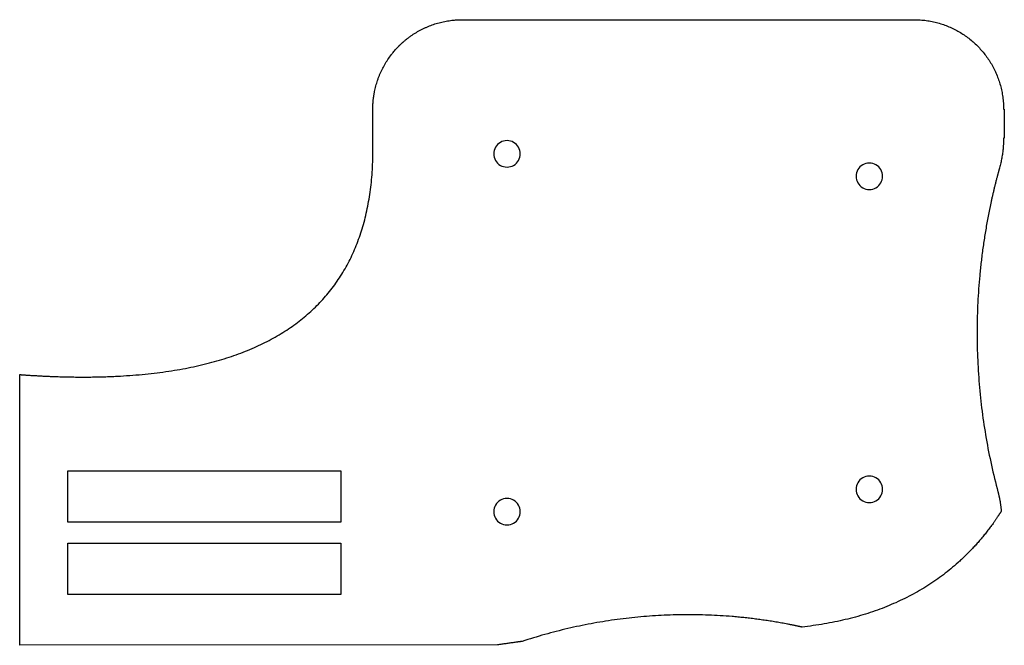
# Model space of a CAD drawing. Extents: x 12 to 286, y 35 to 167.
# Tile 3 of 3: x 154 to 286, y 83 to 167. Entities that reach past the tile are written whole.
import ezdxf

# ---------------------------------------------------------------- set-up
doc = ezdxf.new("R2010")
doc.units = 0
doc.layers.get('0').update_dxf_attribs({"linetype": 'CONTINUOUS'})

msp = doc.modelspace()

# ---------------------------------------------------------------- linework, layer by layer
at = {"color": 3}
for points in [[(201.621771, 150.879782), (201.621771, 154.753381)], [(286.221763, 154.753381), (286.321782, 154.753381)], [(286.321782, 154.753381), (286.321782, 150.879782)], [(286.321782, 150.879782), (286.221763, 150.87968)], [(154.258473, 82.830278), (154.258473, 119.142089)], [(285.915044, 100.829536), (285.915044, 100.826714), (285.915044, 100.823892)], [(259.19647, 85.277285), (259.19647, 85.277285)], [(218.35817, 82.890391), (154.258473, 82.830278)]]:
    msp.add_lwpolyline(points, dxfattribs=at)
at = {"color": 1}
for points in [[(221.396679, 148.753381), (221.396679, 148.753381)], [(269.996677, 145.753382), (269.996677, 145.753382)], [(197.34747, 99.330287), (160.708473, 99.330287), (160.708473, 106.230282), (197.34747, 106.230282), (197.34747, 99.330287), (197.34747, 99.330287)], [(269.996677, 103.753387), (269.996677, 103.753387)], [(221.396679, 100.753393), (221.396679, 100.753393)], [(160.708473, 89.630281), (160.708473, 96.530276), (197.34747, 96.530276), (197.34747, 89.630281), (160.708473, 89.630281), (160.708473, 89.630281)]]:
    msp.add_lwpolyline(points, close=True, dxfattribs=at)
at = {"color": 3}
for points in [[(210.507676, 166.342449), (210.759731, 166.410188), (211.013997, 166.469703), (211.269941, 166.520862)], [(211.269941, 166.520862), (211.526684, 166.572178), (211.785118, 166.615087), (212.044636, 166.649493)], [(212.044636, 166.649493), (212.174805, 166.666737), (212.305251, 166.681867), (212.435911, 166.694841)], [(212.435911, 166.694841), (212.632502, 166.71437), (212.829589, 166.729021), (213.026921, 166.738808)], [(213.026921, 166.738808), (213.225115, 166.748629), (213.423559, 166.753568), (213.621967, 166.753568)], [(213.62177, 166.753382), (214.019223, 166.753382), (214.416677, 166.753382), (214.81413, 166.753382)], [(214.81413, 166.753382), (215.912971, 166.753382), (217.011814, 166.753382), (218.110655, 166.753382)], [(218.110655, 166.753382), (219.77061, 166.753382), (221.430562, 166.753382), (223.090517, 166.753382)], [(223.090517, 166.753382), (225.171302, 166.753382), (227.25209, 166.753382), (229.332877, 166.753382)], [(229.332877, 166.753382), (231.69422, 166.753382), (234.055562, 166.753382), (236.416904, 166.753382)], [(236.416904, 166.753382), (237.658947, 166.753382), (238.90099, 166.753382), (240.143033, 166.753382)], [(240.143033, 166.753382), (241.40261, 166.753382), (242.662188, 166.753382), (243.921765, 166.753382)], [(243.921765, 166.753382), (245.181343, 166.753382), (246.44092, 166.753382), (247.700498, 166.753382)], [(247.700498, 166.753382), (248.942541, 166.753382), (250.184584, 166.753382), (251.426627, 166.753382)], [(251.426627, 166.753382), (252.633601, 166.753382), (253.840575, 166.753382), (255.04755, 166.753382)], [(255.04755, 166.753382), (256.201918, 166.753382), (257.356288, 166.753382), (258.510656, 166.753382)], [(258.510656, 166.753382), (259.594886, 166.753382), (260.679119, 166.753382), (261.763349, 166.753382)], [(261.763349, 166.753382), (262.759904, 166.753382), (263.756462, 166.753382), (264.753019, 166.753382)], [(264.753019, 166.753382), (265.644368, 166.753382), (266.535716, 166.753382), (267.427064, 166.753382)], [(267.427064, 166.753382), (267.827805, 166.753382), (268.228547, 166.753382), (268.629288, 166.753382)], [(268.629288, 166.753382), (268.997153, 166.753382), (269.365016, 166.753382), (269.732881, 166.753382)], [(269.732881, 166.753382), (270.065675, 166.753382), (270.398469, 166.753382), (270.731265, 166.753382)], [(270.731265, 166.753382), (271.026797, 166.753382), (271.322332, 166.753382), (271.617863, 166.753382)], [(271.617863, 166.753382), (271.873943, 166.753382), (272.130023, 166.753382), (272.386103, 166.753382)], [(272.386103, 166.753382), (272.600539, 166.753382), (272.814974, 166.753382), (273.029409, 166.753382)], [(273.029409, 166.753382), (273.200007, 166.753382), (273.370604, 166.753382), (273.541205, 166.753382)], [(273.541205, 166.753382), (273.609379, 166.753382), (273.677555, 166.753382), (273.745731, 166.753382)], [(273.745731, 166.753382), (273.802125, 166.753382), (273.858519, 166.753382), (273.914912, 166.753382)], [(273.914912, 166.753382), (273.959252, 166.753382), (274.003592, 166.753379), (274.047929, 166.753382)], [(274.047929, 166.753382), (274.079939, 166.753382), (274.111951, 166.753382), (274.143961, 166.753382)], [(274.143961, 166.753382), (274.163378, 166.753379), (274.182775, 166.753379), (274.202181, 166.753382)], [(274.202181, 166.753382), (274.2087, 166.753382), (274.215248, 166.753385), (274.221767, 166.753382)], [(274.221767, 166.753382), (274.256252, 166.753368), (274.290734, 166.753232), (274.325215, 166.752818)], [(274.325215, 166.752818), (274.359632, 166.752535), (274.394047, 166.751971), (274.428461, 166.751406)], [(274.428461, 166.751406), (274.497089, 166.750278), (274.565708, 166.7485), (274.634308, 166.746185)], [(274.634308, 166.746185), (274.702657, 166.743928), (274.770985, 166.740992), (274.839283, 166.737521)], [(274.839283, 166.737521), (274.907341, 166.734078), (274.975368, 166.730042), (275.043358, 166.725442)], [(275.043358, 166.725442), (275.178647, 166.716298), (275.313786, 166.704868), (275.448694, 166.691172)], [(275.448694, 166.691172), (275.582747, 166.677569), (275.716571, 166.661694), (275.85009, 166.643581)], [(275.85009, 166.643581), (275.982831, 166.625575), (276.115269, 166.605342), (276.247329, 166.582892)], [(276.247329, 166.582892), (276.378676, 166.560568), (276.509652, 166.53604), (276.64018, 166.50933)], [(276.64018, 166.50933), (276.770061, 166.482745), (276.899503, 166.454009), (277.028425, 166.423117)], [(277.028425, 166.423117), (277.156762, 166.392363), (277.284584, 166.359479), (277.411835, 166.324475)], [(207.293755, 164.949437), (207.404566, 165.018209), (207.516499, 165.085175), (207.629495, 165.150298)], [(207.629495, 165.150298), (207.742372, 165.215353), (207.856314, 165.27857), (207.971252, 165.339917)], [(207.971252, 165.339917), (208.086105, 165.401219), (208.201954, 165.460649), (208.318741, 165.51818)], [(208.318741, 165.51818), (208.435471, 165.575683), (208.553135, 165.631286), (208.671668, 165.684962)], [(208.671668, 165.684962), (208.790173, 165.738624), (208.909547, 165.790361), (209.029743, 165.840142)], [(209.029743, 165.840142), (209.270129, 165.93971), (209.513788, 166.031474), (209.760165, 166.115221)], [(209.760165, 166.115221), (210.006788, 166.199052), (210.256131, 166.274846), (210.507676, 166.342449)], [(277.411835, 166.324475), (277.664774, 166.254898), (277.915455, 166.176946), (278.163271, 166.090803)], [(278.163271, 166.090803), (278.409406, 166.005248), (278.652715, 165.911612), (278.8927, 165.810105)], [(278.8927, 165.810105), (279.131367, 165.70916), (279.366743, 165.600428), (279.598334, 165.484167)], [(279.598334, 165.484167), (279.828924, 165.368407), (280.055763, 165.245184), (280.278388, 165.114772)], [(280.278388, 165.114772), (280.50028, 164.984791), (280.717986, 164.847671), (280.931072, 164.703712)], [(205.641473, 163.715313), (205.666083, 163.737242), (205.690792, 163.759055), (205.715585, 163.780772)], [(205.715585, 163.780772), (205.740364, 163.802475), (205.765228, 163.824076), (205.790182, 163.845573)], [(205.790182, 163.845573), (205.81513, 163.86705), (205.840147, 163.88844), (205.865262, 163.909716)], [(205.865262, 163.909716), (205.915441, 163.95223), (205.965973, 163.994335), (206.016846, 164.036017)], [(206.016846, 164.036017), (206.067657, 164.07765), (206.11881, 164.118866), (206.170299, 164.159658)], [(206.170299, 164.159658), (206.221728, 164.200405), (206.27349, 164.240729), (206.325583, 164.280627)], [(206.325583, 164.280627), (206.377619, 164.320482), (206.429983, 164.359909), (206.482665, 164.398906)], [(206.482665, 164.398906), (206.535297, 164.437864), (206.588247, 164.47639), (206.641508, 164.514482)], [(206.641508, 164.514482), (206.694721, 164.552537), (206.748247, 164.590157), (206.802076, 164.627337)], [(206.802076, 164.627337), (206.855859, 164.664486), (206.909947, 164.701192), (206.964331, 164.737457)], [(206.964331, 164.737457), (207.072972, 164.809901), (207.182802, 164.880575), (207.293755, 164.949437)], [(280.931072, 164.703712), (281.143654, 164.560095), (281.351634, 164.409676), (281.554603, 164.252772)], [(281.554603, 164.252772), (281.757258, 164.09611), (281.954918, 163.932986), (282.147188, 163.76374)], [(282.147188, 163.76374), (282.339316, 163.594621), (282.526063, 163.419389), (282.707052, 163.238403)], [(204.339004, 162.358169), (204.464214, 162.510978), (204.593207, 162.660705), (204.725823, 162.807162)], [(204.725823, 162.807162), (204.859018, 162.954256), (204.995865, 163.098051), (205.136166, 163.238347)], [(205.136471, 163.238682), (205.136572, 163.238759), (205.136657, 163.23886), (205.136744, 163.238956)], [(205.136744, 163.238956), (205.136832, 163.239049), (205.136928, 163.23914), (205.137018, 163.23923)], [(205.137018, 163.23923), (205.137204, 163.23941), (205.1373, 163.239512), (205.137583, 163.239794)], [(205.137583, 163.239794), (205.137865, 163.240077), (205.138429, 163.240641), (205.138711, 163.240923)], [(205.138711, 163.240923), (205.138994, 163.241205), (205.139558, 163.24177), (205.13984, 163.242052)], [(205.13984, 163.242052), (205.140123, 163.242334), (205.140687, 163.242899), (205.140969, 163.243181)], [(205.140969, 163.243181), (205.141816, 163.244028), (205.14238, 163.244592), (205.143227, 163.245439)], [(205.143227, 163.245439), (205.144074, 163.246285), (205.144638, 163.24685), (205.145485, 163.247697)], [(205.145485, 163.247697), (205.146896, 163.249108), (205.14842, 163.250632), (205.149887, 163.252071)], [(205.149887, 163.252071), (205.151299, 163.253482), (205.152823, 163.255006), (205.15429, 163.256445)], [(205.15429, 163.256445), (205.155701, 163.257857), (205.157225, 163.259381), (205.158693, 163.26082)], [(205.158693, 163.26082), (205.160104, 163.262231), (205.161628, 163.263727), (205.163095, 163.265194)], [(205.163095, 163.265194), (205.166031, 163.268129), (205.168966, 163.271036), (205.171901, 163.273943)], [(205.171901, 163.273943), (205.174836, 163.27685), (205.177771, 163.279785), (205.180734, 163.282692)], [(205.180734, 163.282692), (205.183669, 163.285599), (205.186633, 163.288506), (205.189568, 163.291413)], [(205.189568, 163.291413), (205.195466, 163.297227), (205.201365, 163.30304), (205.207263, 163.308854)], [(205.207263, 163.308854), (205.213162, 163.314668), (205.219088, 163.320453), (205.224987, 163.326267)], [(205.224987, 163.326267), (205.230885, 163.332053), (205.236812, 163.337838), (205.242739, 163.343624)], [(205.242739, 163.343624), (205.248665, 163.349409), (205.254592, 163.355167), (205.260519, 163.360952)], [(205.260519, 163.360952), (205.266445, 163.36671), (205.2724, 163.372467), (205.278355, 163.378224)], [(205.278355, 163.378224), (205.290237, 163.389739), (205.302175, 163.401197), (205.314098, 163.412664)], [(205.314098, 163.412664), (205.326036, 163.424122), (205.338003, 163.435552), (205.349972, 163.446943)], [(205.349972, 163.446943), (205.361938, 163.458344), (205.373932, 163.469718), (205.385969, 163.481058)], [(205.385969, 163.481058), (205.397992, 163.492403), (205.410043, 163.50372), (205.422096, 163.515012)], [(205.422096, 163.515012), (205.434147, 163.526301), (205.446255, 163.537561), (205.458348, 163.548802)], [(205.458348, 163.548802), (205.470455, 163.560035), (205.482563, 163.571239), (205.494723, 163.582429)], [(205.494723, 163.582429), (205.518995, 163.604781), (205.543384, 163.627043), (205.56785, 163.649197)], [(205.56785, 163.649197), (205.592291, 163.671323), (205.616841, 163.693376), (205.641473, 163.715313)], [(282.707052, 163.238403), (282.888041, 163.057417), (283.063273, 162.870673), (283.23238, 162.678547)], [(283.23238, 162.678547), (283.401629, 162.486278), (283.564753, 162.288618), (283.721415, 162.085963)], [(203.224725, 160.74552), (203.355053, 160.971651), (203.492758, 161.193525), (203.637563, 161.410681)], [(203.637563, 161.410681), (203.78282, 161.628514), (203.935214, 161.841595), (204.094393, 162.049429)], [(204.094393, 162.049429), (204.174237, 162.153676), (204.255785, 162.256603), (204.339004, 162.358169)], [(283.721415, 162.085963), (283.878302, 161.882994), (284.028727, 161.675013), (284.17235, 161.462435)], [(284.17235, 161.462435), (284.316311, 161.249349), (284.453443, 161.03164), (284.583406, 160.809751)], [(202.534878, 159.345269), (202.634446, 159.585654), (202.741849, 159.822837), (202.85684, 160.056271)], [(202.85684, 160.056271), (202.971948, 160.289937), (203.094661, 160.519847), (203.224725, 160.74552)], [(284.583406, 160.809751), (284.713821, 160.587123), (284.837039, 160.360284), (284.952807, 160.129697)], [(284.952807, 160.129697), (285.069082, 159.898103), (285.177794, 159.662729), (285.278745, 159.424062)], [(202.140145, 158.243084), (202.178011, 158.367643), (202.217903, 158.491586), (202.259799, 158.614849)], [(202.259799, 158.614849), (202.301678, 158.738048), (202.345558, 158.860569), (202.391419, 158.982339)], [(202.391419, 158.982339), (202.437266, 159.104082), (202.485094, 159.225076), (202.534878, 159.345269)], [(285.278745, 159.424062), (285.380261, 159.184075), (285.473902, 158.94076), (285.559444, 158.694634)], [(285.559444, 158.694634), (285.645578, 158.44682), (285.723528, 158.196159), (285.793124, 157.943197)], [(201.854161, 157.105071), (201.879759, 157.233118), (201.907442, 157.360753), (201.937205, 157.487902)], [(201.937205, 157.487902), (201.966929, 157.614888), (201.998724, 157.741389), (202.032574, 157.867336)], [(202.032574, 157.867336), (202.066387, 157.993159), (202.102252, 158.118429), (202.140145, 158.243084)], [(285.793124, 157.943197), (285.863284, 157.688128), (285.92495, 157.430716), (285.977979, 157.171542)], [(285.977979, 157.171542), (286.031545, 156.909778), (286.076305, 156.646211), (286.112232, 156.381453)], [(201.66229, 155.742606), (201.667708, 155.808152), (201.673663, 155.873653), (201.680183, 155.939101)], [(201.680183, 155.939101), (201.686674, 156.004469), (201.693701, 156.069784), (201.701265, 156.135036)], [(201.701265, 156.135036), (201.708828, 156.200215), (201.7169, 156.265332), (201.725536, 156.330376)], [(201.725536, 156.330376), (201.734143, 156.395355), (201.743287, 156.460261), (201.752968, 156.525087)], [(201.752968, 156.525087), (201.762648, 156.589851), (201.772836, 156.654534), (201.783563, 156.719132)], [(201.783563, 156.719132), (201.794288, 156.783667), (201.80552, 156.848119), (201.817297, 156.912471)], [(201.817297, 156.912471), (201.829066, 156.97677), (201.841343, 157.040972), (201.854161, 157.105071)], [(286.112232, 156.381453), (286.148554, 156.113567), (286.175845, 155.84446), (286.194077, 155.574718)], [(201.621771, 154.753663), (201.621765, 154.753793), (201.621768, 154.75392), (201.621771, 154.753945)], [(201.621771, 154.754792), (201.621768, 154.755356), (201.621771, 154.755921), (201.621771, 154.756203)], [(201.621771, 154.759307), (201.621774, 154.760436), (201.621774, 154.761283), (201.621774, 154.762412)], [(201.621771, 154.757896), (201.621771, 154.758461), (201.621771, 154.759025), (201.621771, 154.759307)], [(201.621771, 154.756203), (201.621771, 154.756767), (201.621771, 154.757332), (201.621771, 154.757896)], [(201.621771, 154.753945), (201.621774, 154.754205), (201.621771, 154.754509), (201.621771, 154.754792)], [(201.621771, 154.753381), (201.621788, 154.75351), (201.621774, 154.75364), (201.621771, 154.753663)], [(201.621774, 154.762412), (201.621774, 154.763541), (201.621777, 154.764387), (201.621777, 154.765516)], [(201.621777, 154.765516), (201.621779, 154.767492), (201.621782, 154.769665), (201.621785, 154.771725)], [(201.621785, 154.771725), (201.621788, 154.773701), (201.621791, 154.775874), (201.621796, 154.777934)], [(201.621796, 154.777934), (201.621799, 154.779909), (201.621805, 154.782083), (201.621811, 154.784143)], [(201.621811, 154.784143), (201.621816, 154.786118), (201.621822, 154.788291), (201.621827, 154.790352)], [(201.621827, 154.790352), (201.621842, 154.7945), (201.621856, 154.798649), (201.621873, 154.802769)], [(201.621873, 154.802769), (201.62189, 154.806918), (201.621909, 154.811067), (201.621932, 154.815187)], [(201.621932, 154.815187), (201.621952, 154.819336), (201.621977, 154.823485), (201.622002, 154.827605)], [(201.622002, 154.827605), (201.622053, 154.835874), (201.622112, 154.844171), (201.62218, 154.852441)], [(201.62218, 154.852441), (201.622251, 154.86071), (201.622327, 154.869007), (201.622414, 154.877276)], [(201.622414, 154.877276), (201.622499, 154.885545), (201.622592, 154.893843), (201.622694, 154.902112)], [(201.622694, 154.902112), (201.622798, 154.910381), (201.622908, 154.91865), (201.622976, 154.926947)], [(201.622976, 154.926947), (201.623095, 154.935216), (201.623224, 154.943485), (201.623258, 154.951783)], [(201.623258, 154.951783), (201.623532, 154.968321), (201.623823, 154.984868), (201.624105, 155.001409)], [(201.624105, 155.001409), (201.624387, 155.017947), (201.624952, 155.034477), (201.625234, 155.051012)], [(201.625234, 155.051012), (201.625516, 155.06755), (201.626081, 155.084063), (201.626645, 155.10059)], [(201.626645, 155.10059), (201.627209, 155.1171), (201.627774, 155.133627), (201.628056, 155.150143)], [(201.628056, 155.150143), (201.628621, 155.166653), (201.629185, 155.183163), (201.629749, 155.19967)], [(201.629749, 155.19967), (201.630314, 155.21618), (201.630878, 155.232673), (201.631725, 155.249172)], [(201.631725, 155.249172), (201.633136, 155.282149), (201.634604, 155.315124), (201.636212, 155.348091)], [(201.636212, 155.348091), (201.637906, 155.381034), (201.639627, 155.41397), (201.641518, 155.446899)], [(201.641518, 155.446899), (201.643494, 155.479806), (201.645469, 155.512702), (201.647642, 155.545592)], [(201.647642, 155.545592), (201.6499, 155.578457), (201.65213, 155.611314), (201.654557, 155.644161)], [(201.654557, 155.644161), (201.657097, 155.676987), (201.65958, 155.709803), (201.66229, 155.742606)], [(286.194077, 155.574718), (286.212703, 155.301259), (286.221734, 155.027147), (286.221734, 154.753127)], [(201.625516, 148.008862), (201.653654, 148.967557), (201.651114, 149.927127), (201.621988, 150.885596)], [(286.221226, 150.710649), (286.221085, 150.696566), (286.220944, 150.682455), (286.221226, 150.668369)], [(286.221226, 150.668369), (286.221029, 150.654286), (286.220944, 150.640175), (286.221226, 150.626095)], [(286.221226, 150.752934), (286.221114, 150.738823), (286.220972, 150.72474), (286.221226, 150.710649)], [(286.221226, 150.583827), (286.220972, 150.569744), (286.221226, 150.555661), (286.221226, 150.541564)], [(286.221226, 150.626095), (286.221001, 150.612012), (286.221226, 150.597901), (286.221226, 150.583827)], [(286.221396, 150.774073), (286.221339, 150.767017), (286.221283, 150.75999), (286.221226, 150.752934)], [(286.221537, 150.795211), (286.22148, 150.788156), (286.221452, 150.781128), (286.221396, 150.774073)], [(286.22165, 150.81635), (286.221622, 150.809294), (286.221565, 150.802267), (286.221537, 150.795211)], [(286.221678, 150.826933), (286.221678, 150.823405), (286.22165, 150.819877), (286.22165, 150.81635)], [(286.221706, 150.837516), (286.221706, 150.833988), (286.221678, 150.830461), (286.221678, 150.826933)], [(286.221734, 150.8481), (286.221734, 150.844572), (286.221734, 150.841044), (286.221706, 150.837516)], [(286.221763, 150.858683), (286.221763, 150.855155), (286.221734, 150.851627), (286.221734, 150.8481)], [(286.221763, 150.87968), (286.221763, 150.879116), (286.221763, 150.878834), (286.221763, 150.878269)], [(286.221763, 150.878269), (286.221791, 150.877705), (286.221763, 150.877422), (286.221763, 150.876858)], [(286.221763, 150.876858), (286.221763, 150.876011), (286.221763, 150.875165), (286.221763, 150.874318)], [(286.221763, 150.874318), (286.221763, 150.873471), (286.221763, 150.872625), (286.221763, 150.871778)], [(286.221763, 150.871778), (286.221763, 150.870931), (286.221763, 150.870085), (286.221763, 150.869238)], [(286.221763, 150.869238), (286.221763, 150.867545), (286.221763, 150.86571), (286.221763, 150.86396)], [(286.221763, 150.86396), (286.221763, 150.862267), (286.221763, 150.860433), (286.221763, 150.858683)], [(286.147002, 149.361565), (286.141358, 149.305577), (286.135149, 149.249618), (286.12894, 149.193699)], [(286.163089, 149.529639), (286.158009, 149.473584), (286.152646, 149.417557), (286.147002, 149.361565)], [(286.177482, 149.697906), (286.172966, 149.641791), (286.168169, 149.585703), (286.163089, 149.529639)], [(286.1899, 149.86635), (286.185949, 149.810179), (286.181998, 149.754031), (286.177482, 149.697906)], [(286.200342, 150.034952), (286.197238, 149.978734), (286.193569, 149.922529), (286.1899, 149.86635)], [(286.208809, 150.203702), (286.205986, 150.147435), (286.203446, 150.091185), (286.200342, 150.034952)], [(286.212478, 150.288123), (286.212478, 150.259985), (286.209655, 150.231839), (286.208809, 150.203702)], [(286.215582, 150.372575), (286.215582, 150.344437), (286.21276, 150.316271), (286.212478, 150.288123)], [(286.218404, 150.457058), (286.218404, 150.428892), (286.215582, 150.400735), (286.215582, 150.372575)], [(286.221226, 150.541564), (286.221226, 150.513398), (286.221226, 150.485224), (286.218404, 150.457058)], [(201.457123, 145.267285), (201.543838, 146.178913), (201.598651, 147.093488), (201.625516, 148.008862)], [(285.981168, 148.191753), (285.960848, 148.080987), (285.93954, 147.970443), (285.916878, 147.860159)], [(286.037951, 148.524629), (286.020171, 148.413462), (286.001347, 148.302495), (285.981168, 148.191753)], [(286.087199, 148.85865), (286.071959, 148.74713), (286.055618, 148.635779), (286.037951, 148.524629)], [(286.12894, 149.193699), (286.11624, 149.081865), (286.102411, 148.970173), (286.087199, 148.85865)], [(285.599999, 146.596362), (285.594919, 146.577849), (285.589839, 146.559332), (285.584759, 146.540813)], [(285.615239, 146.651904), (285.610159, 146.63339), (285.605079, 146.614879), (285.599999, 146.596362)], [(285.622859, 146.679674), (285.620037, 146.670418), (285.617779, 146.661161), (285.615239, 146.651904)], [(285.630479, 146.707445), (285.627657, 146.698188), (285.625399, 146.688931), (285.622859, 146.679674)], [(285.638099, 146.735216), (285.635277, 146.725959), (285.633019, 146.716702), (285.630479, 146.707445)], [(285.645719, 146.762986), (285.642897, 146.75373), (285.640639, 146.744473), (285.638099, 146.735216)], [(285.653339, 146.790757), (285.650517, 146.7815), (285.648259, 146.772243), (285.645719, 146.762986)], [(285.65729, 146.804642), (285.65729, 146.800014), (285.654468, 146.795386), (285.653339, 146.790757)], [(285.661241, 146.818528), (285.661241, 146.813899), (285.658419, 146.809271), (285.65729, 146.804642)], [(285.665192, 146.832413), (285.665192, 146.827785), (285.66237, 146.823156), (285.661241, 146.818528)], [(285.668014, 146.839356), (285.668014, 146.837098), (285.668014, 146.834727), (285.665192, 146.832413)], [(285.670837, 146.846298), (285.670837, 146.844041), (285.670837, 146.84167), (285.668014, 146.839356)], [(285.673659, 146.853241), (285.673659, 146.850983), (285.673659, 146.848613), (285.670837, 146.846298)], [(285.676481, 146.860184), (285.676481, 146.857926), (285.676481, 146.855555), (285.673659, 146.853241)], [(285.676481, 146.872206), (285.67634, 146.871642), (285.676199, 146.871078), (285.676481, 146.870513)], [(285.676481, 146.870513), (285.67634, 146.869949), (285.676199, 146.869384), (285.676481, 146.86882)], [(285.676481, 146.86882), (285.67634, 146.868255), (285.676199, 146.867691), (285.676481, 146.867126)], [(285.676481, 146.863655), (285.676199, 146.862526), (285.676481, 146.861397), (285.676481, 146.860184)], [(285.676735, 146.873053), (285.67665, 146.872771), (285.676566, 146.872489), (285.676481, 146.872206)], [(285.676481, 146.867126), (285.676481, 146.865998), (285.676481, 146.864869), (285.676481, 146.863655)], [(285.676848, 146.873618), (285.67682, 146.873474), (285.676763, 146.873335), (285.676735, 146.873053)], [(285.676961, 146.874182), (285.676933, 146.874035), (285.676904, 146.8739), (285.676848, 146.873618)], [(285.845137, 147.529968), (285.79476, 147.310213), (285.739445, 147.091564), (285.679247, 146.874315)], [(285.916878, 147.860159), (285.8943, 147.749833), (285.870283, 147.639763), (285.845137, 147.529968)], [(285.261106, 145.316767), (285.242198, 145.242475), (285.223148, 145.16816), (285.204295, 145.093817)], [(285.318539, 145.539595), (285.299348, 145.465346), (285.280156, 145.39107), (285.261106, 145.316767)], [(285.37662, 145.762305), (285.357147, 145.688095), (285.337786, 145.613859), (285.318539, 145.539595)], [(285.405886, 145.873614), (285.396009, 145.836519), (285.386413, 145.799415), (285.37662, 145.762305)], [(285.435294, 145.984891), (285.425416, 145.947807), (285.415538, 145.910715), (285.405886, 145.873614)], [(285.464871, 146.096138), (285.454993, 146.059065), (285.445115, 146.021981), (285.435294, 145.984891)], [(285.494617, 146.207356), (285.484739, 146.170289), (285.474862, 146.133219), (285.464871, 146.096138)], [(285.524504, 146.31854), (285.514627, 146.281484), (285.504467, 146.244423), (285.494617, 146.207356)], [(285.554561, 146.429693), (285.544401, 146.392649), (285.534523, 146.355596), (285.524504, 146.31854)], [(285.569519, 146.485257), (285.564439, 146.466743), (285.559359, 146.448216), (285.554561, 146.429693)], [(285.584759, 146.540813), (285.579679, 146.522299), (285.574599, 146.503777), (285.569519, 146.485257)], [(201.116819, 142.66087), (201.261943, 143.525192), (201.374141, 144.394888), (201.457123, 145.267285)], [(284.983372, 144.20084), (284.947388, 144.051884), (284.911828, 143.902825), (284.876692, 143.753668)], [(285.092592, 144.647562), (285.055762, 144.498757), (285.019355, 144.349848), (284.983372, 144.20084)], [(285.148133, 144.870749), (285.129506, 144.796377), (285.110992, 144.721981), (285.092592, 144.647562)], [(285.204295, 145.093817), (285.185386, 145.019485), (285.16676, 144.945128), (285.148133, 144.870749)], [(200.604603, 140.18961), (200.80778, 141.006071), (200.977477, 141.830992), (201.116819, 142.66087)], [(284.670839, 142.858005), (284.637395, 142.708607), (284.604347, 142.559117), (284.571722, 142.409537)], [(284.772523, 143.306052), (284.738205, 143.156799), (284.704338, 143.007447), (284.670839, 142.858005)], [(284.876692, 143.753668), (284.841555, 143.604561), (284.806813, 143.455356), (284.772523, 143.306052)], [(284.380968, 141.51137), (284.319077, 141.2118), (284.258851, 140.911885), (284.20029, 140.611646)], [(284.475089, 141.960654), (284.443311, 141.81098), (284.411928, 141.661219), (284.380968, 141.51137)], [(284.571722, 142.409537), (284.539097, 142.259998), (284.506868, 142.11037), (284.475089, 141.960654)], [(200.284029, 139.004667), (200.399035, 139.397379), (200.50578, 139.792493), (200.604603, 140.18961)], [(284.20029, 140.611646), (284.141757, 140.311561), (284.084889, 140.011153), (284.029686, 139.710439)], [(199.920476, 137.85351), (200.049838, 138.234587), (200.170929, 138.618462), (200.284029, 139.004667)], [(283.869158, 138.807842), (283.817314, 138.506821), (283.767163, 138.205512), (283.718677, 137.903935)], [(284.029686, 139.710439), (283.974512, 139.409876), (283.921002, 139.109001), (283.869158, 138.807842)], [(199.513946, 136.736147), (199.657626, 137.105559), (199.793061, 137.478175), (199.920476, 137.85351)], [(283.718677, 137.903935), (283.670192, 137.602485), (283.623399, 137.30077), (283.578272, 136.998803)], [(199.064437, 135.652572), (199.222402, 136.01032), (199.372186, 136.371674), (199.513946, 136.736147)], [(283.447913, 136.092528), (283.364404, 135.488195), (283.287583, 134.882927), (283.217451, 134.276888)], [(283.578272, 136.998803), (283.533144, 136.696955), (283.48971, 136.394856), (283.447913, 136.092528)], [(198.571951, 134.602784), (198.74416, 134.948862), (198.908295, 135.298953), (199.064437, 135.652572)], [(197.458042, 132.604583), (197.658623, 132.927327), (197.851463, 133.254883), (198.036485, 133.58679)], [(198.036485, 133.58679), (198.222901, 133.921195), (198.401387, 134.26002), (198.571951, 134.602784)], [(283.217451, 134.276888), (283.147347, 133.671211), (283.083931, 133.064764), (283.027233, 132.45769)], [(196.836623, 131.656167), (197.051329, 131.967261), (197.258517, 132.283541), (197.458042, 132.604583)], [(283.027233, 132.45769), (282.970563, 131.850906), (282.920581, 131.243493), (282.877288, 130.635606)], [(196.172224, 130.741539), (196.401018, 131.041002), (196.622557, 131.346005), (196.836623, 131.656167)], [(194.714489, 129.013656), (194.97136, 129.289929), (195.221592, 129.572371), (195.464845, 129.860703)], [(195.464845, 129.860703), (195.707691, 130.148556), (195.943581, 130.442279), (196.172224, 130.741539)], [(282.877288, 130.635606), (282.834052, 130.027934), (282.797504, 129.419785), (282.767645, 128.811308)], [(193.084845, 127.420932), (193.369681, 127.674144), (193.648598, 127.934014), (193.921157, 128.200398)], [(193.921157, 128.200398), (194.19202, 128.465123), (194.456598, 128.736279), (194.714489, 129.013656)], [(282.767645, 128.811308), (282.737814, 128.202975), (282.7147, 127.594312), (282.698275, 126.985468)], [(192.205556, 126.675253), (192.504348, 126.916993), (192.797605, 127.165577), (193.084845, 127.420932)], [(282.698275, 126.985468), (282.681906, 126.376698), (282.67231, 125.767747), (282.669206, 125.15876)], [(190.318046, 125.285269), (190.644724, 125.504171), (190.966643, 125.730183), (191.283291, 125.963364)], [(191.283291, 125.963364), (191.596027, 126.193669), (191.903618, 126.430967), (192.205556, 126.675253)], [(188.258619, 124.030441), (188.613206, 124.226667), (188.963766, 124.430104), (189.309821, 124.640958)], [(189.309821, 124.640958), (189.650435, 124.848501), (189.986689, 125.063227), (190.318046, 125.285269)], [(282.669206, 125.15876), (282.666101, 124.549775), (282.669206, 123.940756), (282.680495, 123.331856)], [(183.624031, 121.926268), (184.43654, 122.225565), (185.238805, 122.552782), (186.02728, 122.910775)], [(186.02728, 122.910775), (186.785219, 123.2549), (187.530415, 123.627461), (188.258619, 124.030441)], [(282.680495, 123.331856), (282.690937, 122.722886), (282.708152, 122.114033), (282.731972, 121.505427)], [(181.048866, 121.07692), (181.91618, 121.331711), (182.775691, 121.613769), (183.624031, 121.926268)], [(282.731972, 121.505427), (282.779752, 120.287779), (282.8544, 119.071111), (282.955859, 117.85668)], [(176.863787, 120.056323), (177.34453, 120.151686), (177.823963, 120.253673), (178.301791, 120.362732)], [(178.301791, 120.362732), (178.768446, 120.469239), (179.23357, 120.582495), (179.696818, 120.702931)], [(179.696818, 120.702931), (180.14939, 120.820592), (180.600172, 120.945106), (181.048866, 121.07692)], [(154.258473, 119.142089), (154.258552, 119.142089), (154.258631, 119.142061), (154.258713, 119.142061)], [(154.258713, 119.142061), (154.258795, 119.142061), (154.258876, 119.142061), (154.258958, 119.142033)], [(154.258958, 119.142033), (154.259122, 119.142033), (154.25924, 119.142033), (154.259523, 119.142005)], [(154.259523, 119.142005), (154.259805, 119.141977), (154.260087, 119.141948), (154.260369, 119.141948)], [(154.260369, 119.141948), (154.260652, 119.14192), (154.260934, 119.141892), (154.261498, 119.141864)], [(154.261498, 119.141864), (154.26178, 119.141835), (154.262063, 119.141807), (154.262627, 119.141779)], [(154.262627, 119.141779), (154.263192, 119.141751), (154.264038, 119.141694), (154.264603, 119.141638)], [(154.264603, 119.141638), (154.265167, 119.141581), (154.266014, 119.141553), (154.266578, 119.141497)], [(154.266578, 119.141497), (154.267989, 119.141412), (154.269118, 119.141299), (154.270529, 119.141497)], [(154.270529, 119.141497), (154.27194, 119.141384), (154.273069, 119.141299), (154.27448, 119.141497)], [(154.27448, 119.141497), (154.275892, 119.141412), (154.27702, 119.141299), (154.278432, 119.141497)], [(154.278432, 119.141497), (154.279843, 119.141412), (154.280972, 119.141299), (154.282383, 119.141497)], [(154.282383, 119.141497), (154.284923, 119.141299), (154.287632, 119.141497), (154.290257, 119.141497)], [(154.290257, 119.141497), (154.292797, 119.141299), (154.295506, 119.141497), (154.298131, 119.141497)], [(154.298131, 119.141497), (154.300671, 119.141299), (154.30338, 119.141497), (154.306005, 119.141497)], [(154.306005, 119.141497), (154.311254, 119.141497), (154.316503, 119.141497), (154.321753, 119.141497)], [(154.321753, 119.141497), (154.327002, 119.141497), (154.332251, 119.141497), (154.337501, 119.141497)], [(154.337501, 119.141497), (154.34275, 119.141497), (154.347999, 119.141497), (154.353249, 119.141497)], [(154.353249, 119.141497), (154.358498, 119.141497), (154.363747, 119.141497), (154.368997, 119.141497)], [(154.368997, 119.141497), (154.374246, 119.141497), (154.379495, 119.141497), (154.384745, 119.141497)], [(154.384745, 119.141497), (154.395243, 119.141497), (154.405742, 119.138675), (154.416232, 119.138675)], [(154.416232, 119.138675), (154.426731, 119.138675), (154.437201, 119.135852), (154.447708, 119.135852)], [(154.447708, 119.135852), (154.458207, 119.135852), (154.468678, 119.13303), (154.479176, 119.13303)], [(154.479176, 119.13303), (154.489647, 119.13303), (154.500145, 119.130208), (154.51063, 119.130208)], [(154.51063, 119.130208), (154.531599, 119.127386), (154.552551, 119.127103), (154.573512, 119.125692)], [(154.573512, 119.125692), (154.594453, 119.12287), (154.615402, 119.122588), (154.636349, 119.121177)], [(154.636349, 119.121177), (154.65729, 119.118355), (154.678213, 119.118072), (154.699146, 119.116661)], [(154.699146, 119.116661), (154.720059, 119.113839), (154.740983, 119.113839), (154.761901, 119.112146)], [(154.761901, 119.112146), (154.782814, 119.109323), (154.803709, 119.109041), (154.824613, 119.10763)], [(154.824613, 119.10763), (154.845498, 119.104808), (154.866394, 119.104808), (154.887284, 119.103397)], [(154.887284, 119.103397), (154.929022, 119.100575), (154.970759, 119.097752), (155.012497, 119.094648)], [(155.012497, 119.094648), (155.054179, 119.091826), (155.095863, 119.089003), (155.137544, 119.086181)], [(155.137544, 119.086181), (155.179169, 119.083359), (155.220797, 119.080537), (155.262425, 119.077715)], [(155.262425, 119.077715), (155.303993, 119.074892), (155.345565, 119.072352), (155.387136, 119.06953)], [(155.387136, 119.06953), (155.428648, 119.066708), (155.470163, 119.064168), (155.511678, 119.061346)], [(155.511678, 119.061346), (155.594535, 119.055983), (155.677396, 119.050621), (155.760262, 119.045541)], [(155.760262, 119.045541), (155.842894, 119.040461), (155.925531, 119.035381), (156.008174, 119.030301)], [(156.008174, 119.030301), (156.090583, 119.025221), (156.172995, 119.020423), (156.255415, 119.015626)], [(156.255415, 119.015626), (156.337598, 119.010828), (156.419787, 119.00603), (156.501981, 119.001515)], [(156.501981, 119.001515), (156.583944, 118.996999), (156.66591, 118.992201), (156.747879, 118.987686)], [(156.747879, 118.987686), (156.829616, 118.98317), (156.911359, 118.978937), (156.993105, 118.974421)], [(156.993105, 118.974421), (157.074619, 118.970188), (157.156136, 118.965955), (157.237659, 118.961721)], [(157.237659, 118.961721), (157.400007, 118.953537), (157.562372, 118.945635), (157.724752, 118.938015)], [(157.724752, 118.938015), (157.886205, 118.930395), (158.047676, 118.923339), (158.209158, 118.916283)], [(158.209158, 118.916283), (158.36972, 118.90951), (158.530293, 118.903019), (158.69088, 118.89681)], [(158.69088, 118.89681), (158.850544, 118.890601), (159.010226, 118.884957), (159.169916, 118.879312)], [(159.169916, 118.879312), (159.328685, 118.87395), (159.487469, 118.86887), (159.646264, 118.864072)], [(159.646264, 118.864072), (159.804142, 118.859275), (159.962029, 118.855041), (160.119926, 118.850808)], [(164.708812, 118.835286), (165.004028, 118.841212), (165.299215, 118.84855), (165.594355, 118.857581)], [(165.594355, 118.857581), (165.886006, 118.86633), (166.177609, 118.87649), (166.469156, 118.888287)], [(166.469156, 118.888287), (166.757237, 118.899858), (167.045259, 118.91284), (167.33321, 118.927459)], [(167.33321, 118.927459), (167.89884, 118.956049), (168.464188, 118.990451), (169.029084, 119.03112)], [(169.029084, 119.03112), (169.580537, 119.070828), (170.131559, 119.11652), (170.68198, 119.16859)], [(170.68198, 119.16859), (171.219261, 119.219418), (171.755966, 119.276354), (172.2919, 119.339834)], [(172.2919, 119.339834), (172.815021, 119.401796), (173.337409, 119.469995), (173.85884, 119.544874)], [(173.85884, 119.544874), (174.367819, 119.617967), (174.87589, 119.697427), (175.382803, 119.783702)], [(175.382803, 119.783702), (175.877655, 119.867928), (176.371408, 119.958652), (176.863787, 120.056323)], [(160.119926, 118.850808), (160.432984, 118.842623), (160.746076, 118.836132), (161.059193, 118.83077)], [(161.059193, 118.83077), (161.368681, 118.825408), (161.678191, 118.821739), (161.987715, 118.819199)], [(161.987715, 118.819199), (162.293633, 118.816377), (162.599562, 118.815812), (162.905491, 118.816095)], [(162.905491, 118.816095), (163.207841, 118.816095), (163.510191, 118.818917), (163.812525, 118.821457)], [(163.812525, 118.821457), (164.111308, 118.824561), (164.410074, 118.829359), (164.708812, 118.835286)], [(282.955859, 117.85668), (283.057402, 116.641093), (283.185814, 115.427791), (283.340951, 114.217904)], [(283.340951, 114.217904), (283.496314, 113.006268), (283.678489, 111.798046), (283.887277, 110.594481)], [(283.887277, 110.594481), (284.096488, 109.388546), (284.332426, 108.187267), (284.594864, 106.991774)], [(284.594864, 106.991774), (284.857952, 105.793317), (285.14771, 104.600646), (285.463742, 103.415171)], [(285.464278, 103.415369), (285.464391, 103.415369), (285.46456, 103.415369), (285.464278, 103.412547)], [(285.464278, 103.412547), (285.464419, 103.412547), (285.46456, 103.412547), (285.464278, 103.409725)], [(285.464278, 103.409725), (285.464278, 103.409725), (285.464278, 103.406902), (285.464278, 103.406338)], [(285.464278, 103.406338), (285.464278, 103.403516), (285.464278, 103.401822), (285.4671, 103.399565)], [(285.4671, 103.399565), (285.4671, 103.396742), (285.4671, 103.395049), (285.469923, 103.392791)], [(285.469923, 103.392791), (285.469923, 103.389969), (285.469923, 103.388276), (285.472745, 103.386018)], [(285.472745, 103.386018), (285.472745, 103.381502), (285.475567, 103.377269), (285.476132, 103.372753)], [(285.476132, 103.372753), (285.476132, 103.368238), (285.478954, 103.363722), (285.479518, 103.359489)], [(285.479518, 103.359489), (285.48234, 103.35074), (285.484034, 103.341709), (285.486574, 103.33296)], [(285.486574, 103.33296), (285.489396, 103.324211), (285.491089, 103.31518), (285.493347, 103.306431)], [(285.493347, 103.306431), (285.496169, 103.2974), (285.497863, 103.288651), (285.50012, 103.279902)], [(285.50012, 103.279902), (285.502943, 103.270871), (285.504636, 103.262122), (285.506894, 103.253091)], [(285.506894, 103.253091), (285.511409, 103.235311), (285.515925, 103.217531), (285.52044, 103.199751)], [(285.52044, 103.199751), (285.524956, 103.181971), (285.529472, 103.164163), (285.533705, 103.146383)], [(285.533705, 103.146383), (285.53822, 103.128603), (285.542454, 103.110767), (285.546687, 103.092958)], [(285.546687, 103.092958), (285.555436, 103.057342), (285.563903, 103.021725), (285.572369, 102.986053)], [(285.572369, 102.986053), (285.580836, 102.950408), (285.58902, 102.914707), (285.597205, 102.879006)], [(285.597205, 102.879006), (285.605389, 102.843305), (285.613292, 102.807603), (285.621194, 102.771846)], [(285.621194, 102.771846), (285.629096, 102.736117), (285.636716, 102.700359), (285.644336, 102.664573)], [(285.644336, 102.664573), (285.651956, 102.628816), (285.659294, 102.59303), (285.666632, 102.557188)], [(285.666632, 102.557188), (285.681307, 102.485616), (285.69539, 102.413903), (285.708993, 102.342106)], [(285.708993, 102.342106), (285.72254, 102.270393), (285.735522, 102.198568), (285.748194, 102.126658)], [(285.748194, 102.126658), (285.760612, 102.054804), (285.772747, 101.982865), (285.784177, 101.910842)], [(285.784177, 101.910842), (285.795748, 101.838876), (285.806473, 101.766824), (285.817, 101.694688)], [(285.817, 101.694688), (285.827442, 101.622609), (285.83732, 101.550473), (285.846661, 101.478252)], [(285.649924, 100.413089), (285.634966, 100.389947), (285.619698, 100.366805), (285.604543, 100.343662)], [(285.695192, 100.482685), (285.680235, 100.459543), (285.665051, 100.436288), (285.649924, 100.413089)], [(285.71777, 100.517539), (285.71015, 100.505968), (285.702812, 100.494397), (285.695192, 100.482685)], [(285.740348, 100.552422), (285.732728, 100.540851), (285.72539, 100.52928), (285.71777, 100.517539)], [(285.762926, 100.587361), (285.755306, 100.57579), (285.747968, 100.564219), (285.740348, 100.552422)], [(285.785504, 100.622329), (285.778166, 100.610757), (285.770546, 100.598904), (285.762926, 100.587361)], [(285.808081, 100.657324), (285.800461, 100.645753), (285.793124, 100.6339), (285.785504, 100.622329)], [(285.830377, 100.692376), (285.823039, 100.680805), (285.815419, 100.668952), (285.808081, 100.657324)], [(285.841666, 100.709874), (285.837997, 100.703947), (285.834328, 100.698021), (285.830377, 100.692376)], [(285.852955, 100.727372), (285.849286, 100.721445), (285.845617, 100.715801), (285.841666, 100.709874)], [(285.846661, 101.478252), (285.855974, 101.406116), (285.864723, 101.333867), (285.87319, 101.26159)], [(285.864244, 100.744869), (285.860575, 100.738943), (285.856906, 100.733016), (285.852955, 100.727372)], [(285.875532, 100.762367), (285.871864, 100.756441), (285.868195, 100.750514), (285.864244, 100.744869)], [(285.87319, 101.26159), (285.889841, 101.117149), (285.904263, 100.972482), (285.916652, 100.827617)], [(285.886821, 100.779865), (285.883152, 100.773938), (285.879484, 100.768012), (285.875532, 100.762367)], [(285.892466, 100.788614), (285.889644, 100.785792), (285.888797, 100.782687), (285.886821, 100.779865)], [(285.89811, 100.797363), (285.895288, 100.794541), (285.894441, 100.791436), (285.892466, 100.788614)], [(285.903755, 100.806112), (285.900932, 100.803289), (285.900086, 100.800185), (285.89811, 100.797363)], [(285.906577, 100.810627), (285.906577, 100.807805), (285.903755, 100.807805), (285.903755, 100.806112)], [(285.909399, 100.815143), (285.909399, 100.812321), (285.906577, 100.812321), (285.906577, 100.810627)], [(285.912221, 100.819376), (285.912221, 100.816554), (285.909399, 100.816554), (285.909399, 100.815143)], [(285.915044, 100.823892), (285.915044, 100.821069), (285.912221, 100.821069), (285.912221, 100.819376)], [(285.915044, 100.829536), (285.914818, 100.829536), (285.915044, 100.829536), (285.915044, 100.829536)], [(285.915044, 100.829536), (285.914818, 100.829536), (285.915044, 100.829536), (285.915044, 100.829536)], [(285.915044, 100.829536), (285.914818, 100.829536), (285.915044, 100.829536), (285.915044, 100.829536)], [(285.915326, 100.829536), (285.915213, 100.829339), (285.9151, 100.829536), (285.915044, 100.829536)], [(285.915495, 100.829818), (285.915439, 100.829705), (285.915382, 100.829621), (285.915326, 100.829536)], [(285.915664, 100.830072), (285.915608, 100.829988), (285.915552, 100.829903), (285.915495, 100.829818)], [(284.813022, 99.1872), (284.74955, 99.098357), (284.685655, 99.009852), (284.621309, 98.921629)], [(284.908103, 99.320917), (284.876522, 99.27627), (284.844829, 99.231679), (284.813022, 99.1872)], [(285.002676, 99.455255), (284.971264, 99.410382), (284.93974, 99.365621), (284.908103, 99.320917)], [(285.096684, 99.590214), (285.06547, 99.545143), (285.034115, 99.500157), (285.002676, 99.455255)], [(285.190212, 99.725793), (285.15914, 99.680525), (285.127982, 99.635341), (285.096684, 99.590214)], [(285.283204, 99.862022), (285.252301, 99.816528), (285.221313, 99.771118), (285.190212, 99.725793)], [(285.37566, 99.998843), (285.344955, 99.953151), (285.314136, 99.907544), (285.283204, 99.862022)], [(285.467608, 100.136314), (285.437072, 100.090424), (285.406423, 100.044591), (285.37566, 99.998843)], [(285.513385, 100.205261), (285.498145, 100.182118), (285.482905, 100.159287), (285.467608, 100.136314)], [(285.55902, 100.274377), (285.54378, 100.251235), (285.528625, 100.22829), (285.513385, 100.205261)], [(285.604543, 100.343662), (285.589303, 100.32052), (285.574232, 100.297463), (285.55902, 100.274377)], [(283.83357, 97.884321), (283.766599, 97.799655), (283.699232, 97.71527), (283.631414, 97.631253)], [(284.033637, 98.139902), (283.967372, 98.054389), (283.900682, 97.969186), (283.83357, 97.884321)], [(284.231616, 98.397994), (284.166056, 98.311634), (284.100044, 98.225613), (284.033637, 98.139902)], [(284.427507, 98.65857), (284.362624, 98.571391), (284.297346, 98.484523), (284.231616, 98.397994)], [(284.621309, 98.921629), (284.557131, 98.833632), (284.492531, 98.745946), (284.427507, 98.65857)], [(282.801935, 96.64387), (282.661134, 96.482862), (282.518697, 96.323266), (282.374679, 96.165137)], [(283.220866, 97.132566), (283.082859, 96.968285), (282.943215, 96.805358), (282.801935, 96.64387)], [(283.631414, 97.631253), (283.49623, 97.463669), (283.359352, 97.29744), (283.220866, 97.132566)], [(281.495125, 95.237641), (281.345883, 95.086511), (281.195105, 94.936905), (281.042821, 94.788852)], [(281.939077, 95.696394), (281.792646, 95.54199), (281.644654, 95.389054), (281.495125, 95.237641)], [(282.374679, 96.165137), (282.231056, 96.007431), (282.085852, 95.851164), (281.939077, 95.696394)], [(280.113173, 93.921244), (279.797868, 93.638824), (279.476762, 93.362839), (279.150135, 93.093543)], [(280.582172, 94.350053), (280.427306, 94.205527), (280.270966, 94.062581), (280.113173, 93.921244)], [(281.042821, 94.788852), (280.890768, 94.641024), (280.737208, 94.494748), (280.582172, 94.350053)], [(279.150135, 93.093543), (278.823417, 92.82419), (278.491177, 92.561554), (278.153707, 92.305776)], [(277.123886, 91.557943), (276.77432, 91.314809), (276.419801, 91.078815), (276.060676, 90.850017)], [(278.153707, 92.305776), (277.815573, 92.049518), (277.472191, 91.800203), (277.123886, 91.557943)], [(274.964076, 90.182025), (274.591616, 89.965222), (274.214821, 89.75587), (273.834084, 89.553968)], [(276.060676, 90.850017), (275.699669, 90.620034), (275.33401, 90.397361), (274.964076, 90.182025)], [(272.670699, 88.965817), (272.275325, 88.775458), (271.876266, 88.592747), (271.473924, 88.4176)], [(273.834084, 89.553968), (273.450166, 89.350373), (273.06224, 89.154341), (272.670699, 88.965817)], [(268.980198, 87.440914), (268.55048, 87.290405), (268.118051, 87.147685), (267.683248, 87.012472)], [(270.243757, 87.90929), (269.825476, 87.745488), (269.404157, 87.589419), (268.980198, 87.440914)], [(271.473924, 88.4176), (271.067095, 88.240506), (270.656908, 88.071116), (270.243757, 87.90929)], [(234.019923, 86.239748), (232.972991, 86.092202), (231.929378, 85.92126), (230.890104, 85.727063)], [(237.164708, 86.611547), (236.113899, 86.511048), (235.065254, 86.387068), (234.019923, 86.239748)], [(238.741227, 86.744643), (238.215252, 86.706148), (237.689709, 86.661783), (237.164708, 86.611547)], [(240.319698, 86.84249), (239.793199, 86.815679), (239.266995, 86.78311), (238.741227, 86.744643)], [(241.899527, 86.905143), (241.372706, 86.890185), (240.846054, 86.869245), (240.319698, 86.84249)], [(243.480119, 86.932519), (242.953176, 86.929132), (242.426267, 86.920101), (241.899527, 86.905143)], [(245.060879, 86.924617), (244.53401, 86.933083), (244.007047, 86.935623), (243.480119, 86.932519)], [(246.641208, 86.881606), (246.114612, 86.901926), (245.587794, 86.91615), (245.060879, 86.924617)], [(248.220509, 86.803374), (247.694388, 86.835321), (247.167911, 86.861399), (246.641208, 86.881606)], [(249.798191, 86.689921), (249.272747, 86.733609), (248.746806, 86.771426), (248.220509, 86.803374)], [(250.586237, 86.619986), (250.323689, 86.644821), (250.061002, 86.668077), (249.798191, 86.689921)], [(251.373657, 86.541246), (251.111331, 86.568904), (250.848853, 86.595207), (250.586237, 86.619986)], [(252.160368, 86.453729), (251.898297, 86.484378), (251.636053, 86.513532), (251.373657, 86.541246)], [(252.946306, 86.357378), (252.684509, 86.390963), (252.422525, 86.423079), (252.160368, 86.453729)], [(253.731389, 86.25225), (253.469894, 86.288742), (253.208192, 86.323794), (252.946306, 86.357378)], [(254.515547, 86.138289), (254.254375, 86.177744), (253.992984, 86.215731), (253.731389, 86.25225)], [(254.907254, 86.078006), (254.77674, 86.098326), (254.64617, 86.118562), (254.515547, 86.138289)], [(255.298702, 86.015551), (255.168279, 86.036717), (255.037793, 86.057545), (254.907254, 86.078006)], [(255.689879, 85.950865), (255.559549, 85.972879), (255.429154, 85.994356), (255.298702, 86.015551)], [(256.080779, 85.883979), (255.950542, 85.906556), (255.820243, 85.928937), (255.689879, 85.950865)], [(256.471395, 85.814919), (256.341253, 85.838343), (256.211047, 85.861316), (256.080779, 85.883979)], [(264.989172, 86.275336), (264.053139, 86.052493), (263.109795, 85.860921), (262.161528, 85.697909)], [(267.683248, 87.012472), (266.794124, 86.736007), (265.895071, 86.49101), (264.989172, 86.275336)], [(227.780023, 85.073493), (226.745727, 84.831826), (225.716874, 84.566904), (224.694448, 84.279037)], [(230.890104, 85.727063), (229.848704, 85.532471), (228.811655, 85.314539), (227.780023, 85.073493)], [(256.861708, 85.743629), (256.731671, 85.767901), (256.601564, 85.791523), (256.471395, 85.814919)], [(257.251719, 85.670139), (257.121784, 85.694974), (256.991781, 85.719499), (256.861708, 85.743629)], [(257.446605, 85.632575), (257.38166, 85.645275), (257.316698, 85.657693), (257.251719, 85.670139)], [(257.641412, 85.594475), (257.576495, 85.607175), (257.511558, 85.619875), (257.446605, 85.632575)], [(257.836139, 85.555811), (257.771248, 85.568793), (257.70634, 85.581775), (257.641412, 85.594475)], [(258.030782, 85.516582), (257.965919, 85.529846), (257.901039, 85.542828), (257.836139, 85.555811)], [(258.225344, 85.476817), (258.160509, 85.490081), (258.095654, 85.503345), (258.030782, 85.516582)], [(258.322592, 85.456779), (258.290179, 85.463552), (258.257762, 85.470325), (258.225344, 85.476817)], [(258.419817, 85.436459), (258.387413, 85.443232), (258.355005, 85.450005), (258.322592, 85.456779)], [(258.517023, 85.416139), (258.484627, 85.422912), (258.452225, 85.429685), (258.419817, 85.436459)], [(258.614206, 85.395537), (258.581819, 85.40231), (258.549422, 85.409365), (258.517023, 85.416139)], [(258.71137, 85.374934), (258.678988, 85.381708), (258.6466, 85.388763), (258.614206, 85.395537)], [(258.808511, 85.35405), (258.776134, 85.361105), (258.743755, 85.367879), (258.71137, 85.374934)], [(258.85707, 85.343608), (258.840899, 85.346994), (258.824699, 85.350663), (258.808511, 85.35405)], [(258.905626, 85.333165), (258.889455, 85.336552), (258.873258, 85.340221), (258.85707, 85.343608)], [(258.954177, 85.322723), (258.938006, 85.32611), (258.921812, 85.329779), (258.905626, 85.333165)], [(259.002725, 85.312281), (258.986553, 85.31595), (258.970362, 85.319337), (258.954177, 85.322723)], [(259.026996, 85.306919), (259.018896, 85.309741), (259.010825, 85.310588), (259.002725, 85.312281)], [(259.051267, 85.301557), (259.043167, 85.304379), (259.035096, 85.305225), (259.026996, 85.306919)], [(259.075538, 85.296194), (259.067438, 85.299017), (259.059367, 85.299863), (259.051267, 85.301557)], [(259.099809, 85.290832), (259.091709, 85.293654), (259.083638, 85.294501), (259.075538, 85.296194)], [(259.12408, 85.28547), (259.115981, 85.288292), (259.107909, 85.289139), (259.099809, 85.290832)], [(259.136216, 85.282648), (259.13218, 85.282648), (259.128144, 85.28547), (259.12408, 85.28547)], [(259.148351, 85.279825), (259.144316, 85.279825), (259.140252, 85.282648), (259.136216, 85.282648)], [(259.160487, 85.277003), (259.156451, 85.277003), (259.152387, 85.279825), (259.148351, 85.279825)], [(259.166555, 85.277003), (259.164579, 85.277003), (259.162519, 85.277003), (259.160487, 85.277003)], [(259.172623, 85.277003), (259.170647, 85.277003), (259.168587, 85.277003), (259.166555, 85.277003)], [(259.17869, 85.277003), (259.176715, 85.277003), (259.174655, 85.277003), (259.172623, 85.277003)], [(259.184758, 85.277003), (259.182783, 85.277003), (259.180722, 85.277003), (259.17869, 85.277003)], [(259.187778, 85.277003), (259.186649, 85.277229), (259.185802, 85.277003), (259.184758, 85.277003)], [(259.190826, 85.277003), (259.189697, 85.277229), (259.18885, 85.277003), (259.187778, 85.277003)], [(259.192237, 85.277003), (259.191673, 85.277116), (259.191108, 85.277229), (259.190826, 85.277003)], [(259.193648, 85.277003), (259.193084, 85.277116), (259.192519, 85.277229), (259.192237, 85.277003)], [(259.195059, 85.277003), (259.194495, 85.277116), (259.19393, 85.277229), (259.193648, 85.277003)], [(259.195906, 85.276834), (259.195655, 85.27689), (259.195341, 85.276947), (259.195059, 85.277003)], [(259.196188, 85.276777), (259.196061, 85.276806), (259.195934, 85.276834), (259.195906, 85.276834)], [(259.19647, 85.276693), (259.196343, 85.276693), (259.196219, 85.276721), (259.196188, 85.276777)], [(262.161528, 85.697909), (261.178912, 85.528971), (260.191007, 85.390711), (259.200311, 85.280164)], [(220.548697, 83.203319), (220.457714, 83.190901), (220.366742, 83.178201), (220.275782, 83.165727)], [(220.821349, 83.240403), (220.730453, 83.228267), (220.639569, 83.21585), (220.548697, 83.203319)], [(220.95758, 83.258747), (220.912168, 83.252539), (220.866758, 83.246612), (220.821349, 83.240403)], [(221.093747, 83.277092), (221.048354, 83.271165), (221.002964, 83.264956), (220.95758, 83.258747)], [(221.229846, 83.295154), (221.184476, 83.289227), (221.139111, 83.283019), (221.093747, 83.277092)], [(221.365882, 83.313216), (221.320535, 83.30729), (221.27519, 83.301363), (221.229846, 83.295154)], [(221.433878, 83.322247), (221.411216, 83.319143), (221.388548, 83.316321), (221.365882, 83.313216)], [(221.501854, 83.331279), (221.479192, 83.328456), (221.456535, 83.325352), (221.433878, 83.322247)], [(221.569816, 83.34031), (221.547154, 83.337205), (221.524508, 83.334383), (221.501854, 83.331279)], [(221.60379, 83.344825), (221.592473, 83.342003), (221.581128, 83.342003), (221.569816, 83.34031)], [(221.62078, 83.347647), (221.615107, 83.347647), (221.609463, 83.344825), (221.60379, 83.344825)], [(221.63777, 83.35047), (221.632125, 83.35047), (221.626453, 83.347647), (221.62078, 83.347647)], [(224.694448, 84.279037), (223.668807, 83.990239), (222.649632, 83.678327), (221.638145, 83.343668)], [(218.907346, 82.97026), (218.72424, 82.943449), (218.541179, 82.916073), (218.358161, 82.888557)], [(219.455495, 83.049931), (219.272736, 83.023685), (219.090017, 82.997127), (218.907346, 82.97026)], [(220.002611, 83.127627), (219.820196, 83.101945), (219.637824, 83.07615), (219.455495, 83.049931)], [(220.275782, 83.165727), (220.184715, 83.153027), (220.093659, 83.140327), (220.002611, 83.127627)]]:
    msp.add_open_spline(points, degree=3, dxfattribs=at)
at = {"color": 1}
for points in [[(220.509179, 150.290576), (219.959992, 150.60765), (219.283365, 150.60765), (218.734179, 150.290576)], [(218.734179, 150.290576), (218.184992, 149.973503), (217.846679, 149.387528), (217.846679, 148.753381)], [(221.396679, 148.753381), (221.396679, 149.387528), (221.058365, 149.973503), (220.509179, 150.290576)], [(217.846679, 148.753381), (217.846679, 148.119235), (218.184992, 147.533259), (218.734179, 147.216186)], [(220.509179, 147.216186), (221.058365, 147.533259), (221.396679, 148.119235), (221.396679, 148.753381)], [(218.734179, 147.216186), (219.283365, 146.899113), (219.959992, 146.899113), (220.509179, 147.216186)], [(267.334177, 147.290577), (266.78499, 146.973503), (266.446677, 146.387528), (266.446677, 145.753382)], [(269.109177, 147.290577), (268.55999, 147.60765), (267.883364, 147.60765), (267.334177, 147.290577)], [(269.996677, 145.753382), (269.996677, 146.387528), (269.658364, 146.973503), (269.109177, 147.290577)], [(266.446677, 145.753382), (266.446677, 145.119235), (266.78499, 144.53326), (267.334177, 144.216187)], [(269.109177, 144.216187), (269.658364, 144.53326), (269.996677, 145.119235), (269.996677, 145.753382)], [(267.334177, 144.216187), (267.883364, 143.899113), (268.55999, 143.899113), (269.109177, 144.216187)], [(267.334177, 105.290582), (266.78499, 104.973508), (266.446677, 104.387533), (266.446677, 103.753387)], [(269.109177, 105.290582), (268.55999, 105.607655), (267.883364, 105.607655), (267.334177, 105.290582)], [(269.996677, 103.753387), (269.996677, 104.387533), (269.658364, 104.973508), (269.109177, 105.290582)], [(266.446677, 103.753387), (266.446677, 103.11924), (266.78499, 102.533265), (267.334177, 102.216192)], [(269.109177, 102.216192), (269.658364, 102.533265), (269.996677, 103.11924), (269.996677, 103.753387)], [(218.734179, 102.290588), (218.184992, 101.973514), (217.846679, 101.387539), (217.846679, 100.753393)], [(220.509179, 102.290588), (219.959992, 102.607661), (219.283365, 102.607661), (218.734179, 102.290588)], [(221.396679, 100.753393), (221.396679, 101.387539), (221.058365, 101.973514), (220.509179, 102.290588)], [(267.334177, 102.216192), (267.883364, 101.899118), (268.55999, 101.899118), (269.109177, 102.216192)], [(217.846679, 100.753393), (217.846679, 100.119246), (218.184992, 99.533271), (218.734179, 99.216198)], [(220.509179, 99.216198), (221.058365, 99.533271), (221.396679, 100.119246), (221.396679, 100.753393)], [(218.734179, 99.216198), (219.283365, 98.899124), (219.959992, 98.899124), (220.509179, 99.216198)]]:
    msp.add_open_spline(points, degree=3, dxfattribs=at)

doc.saveas('drawing.dxf')
